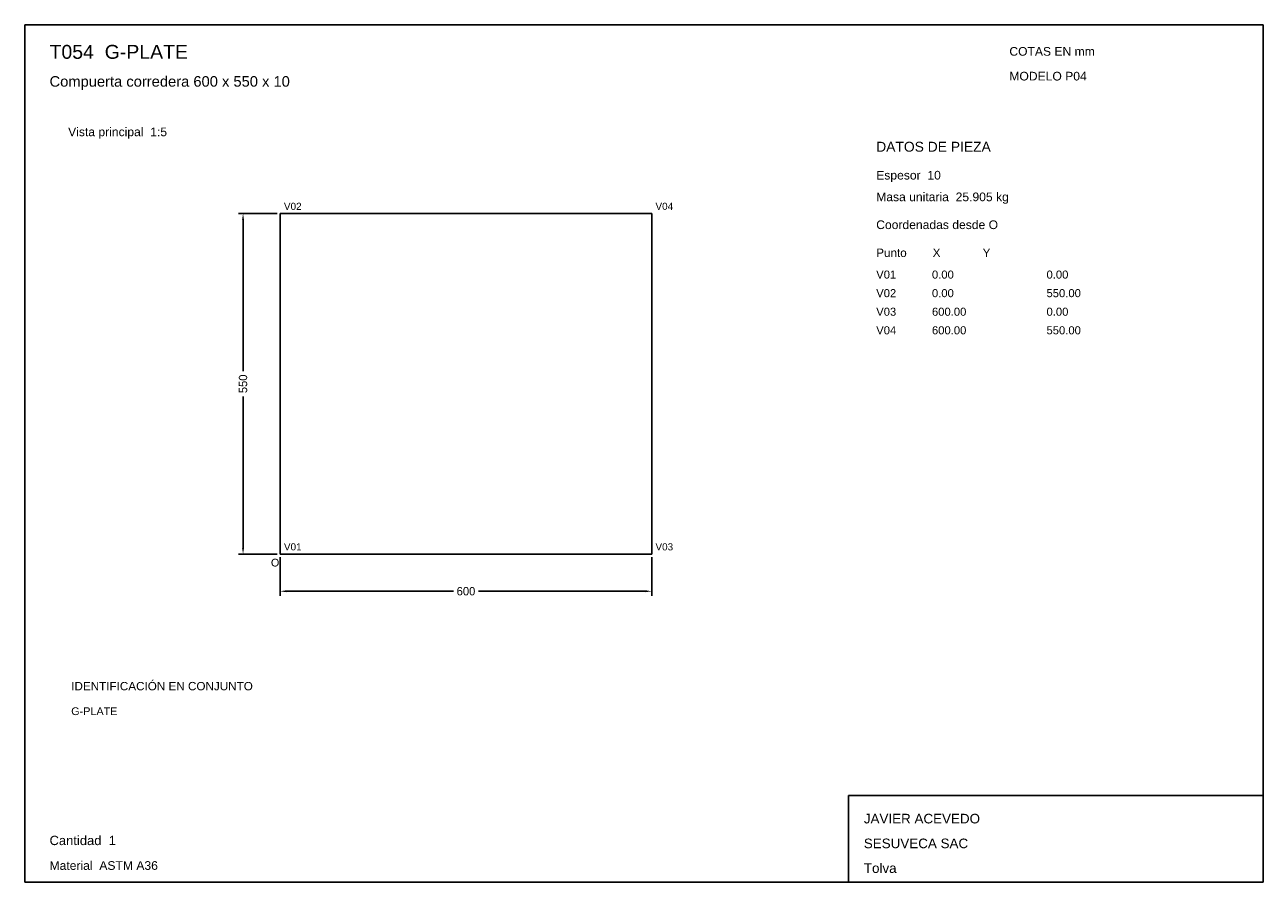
# Model space of a CAD drawing. Header units: millimetres. Extents: x 10 to 410, y 10 to 287.
import ezdxf

# ---------------------------------------------------------------- set-up
doc = ezdxf.new("R2010")
doc.units = ezdxf.units.MM
doc.styles.add('ARIAL', font='arial.ttf')
doc.dimstyles.get("Standard").update_dxf_attribs({"dimtxt": 2.5, "dimasz": 2.5, "dimexe": 1.25, "dimexo": 0.625, "dimtad": 1, "dimcen": 2.5, "dimazin": 3, "dimtfac": 1, "dimtmove": 0, "dimatfit": 3})

# ---------------------------------------------------------------- blocks, each defined once
blk = doc.blocks.new('_CLOSEDFILLED')
at = {"color": 0, "linetype": 'BYBLOCK'}
blk.add_solid([(-1, 0.16), (0, 0), (-1, -0.16)], dxfattribs=at)
blk = doc.blocks.new('*D1')
for p, q in [((92.5, 115), (92.5, 102.5)), ((212.5, 115), (212.5, 102.5)), ((94.5, 104), (148.45, 104)), ((156.55, 104), (210.5, 104))]:
    blk.add_line(p, q)
at = {"layer": 'Defpoints'}
for p in [(92.5, 116), (212.5, 116), (92.5, 104)]:
    blk.add_point(p, dxfattribs=at)
at = {"xscale": 2, "yscale": 2, "rotation": 180}
blk.add_blockref('_CLOSEDFILLED', (92.5, 104), dxfattribs=at)
at = {"xscale": 2, "yscale": 2}
blk.add_blockref('_CLOSEDFILLED', (212.5, 104), dxfattribs=at)
at = {"insert": (152.5, 104), "char_height": 2.7, "attachment_point": 5}
blk.add_mtext('600', dxfattribs=at)
blk = doc.blocks.new('*D2')
for p, q in [((91.5, 226), (79, 226)), ((80.5, 175.05), (80.5, 224)), ((80.5, 118), (80.5, 166.95)), ((91.5, 116), (79, 116))]:
    blk.add_line(p, q)
at = {"layer": 'Defpoints'}
for p in [(92.5, 226), (80.5, 116), (92.5, 116)]:
    blk.add_point(p, dxfattribs=at)
at = {"xscale": 2, "yscale": 2}
for p, rotation in [((80.5, 226), 90), ((80.5, 116), 270)]:
    blk.add_blockref('_CLOSEDFILLED', p, dxfattribs=dict(at, rotation=rotation))
at = {"insert": (80.5, 171), "char_height": 2.7, "attachment_point": 5, "rotation": 90}
blk.add_mtext('550', dxfattribs=at)

msp = doc.modelspace()

# ---------------------------------------------------------------- linework, layer by layer
for p, q in [((410, 287), (10, 287)), ((10, 287), (10, 10)), ((410, 10), (410, 287)), ((410, 38), (276, 38)), ((276, 38), (276, 10)), ((410, 10), (410, 38)), ((10, 10), (410, 10)), ((276, 10), (410, 10))]:
    msp.add_line(p, q)
for points in [[(92.5, 226), (212.5, 226), (212.5, 226)], [(92.5, 116), (92.5, 226), (92.5, 226)], [(212.5, 226), (212.5, 116), (212.5, 116)], [(212.5, 116), (92.5, 116), (92.5, 116)]]:
    msp.add_lwpolyline(points)

# ---------------------------------------------------------------- texts
at = {"style": 'ARIAL'}
for s, height, p in [('T054  G-PLATE', 4.5, (18, 276)), ('COTAS EN mm', 2.8, (328, 277)), ('Compuerta corredera 600 x 550 x 10', 3.4, (18, 267)), ('MODELO P04', 2.8, (328, 269)), ('Vista principal  1:5', 2.8, (24, 251)), ('DATOS DE PIEZA', 3.2, (285, 246)), ('Espesor  10', 2.8, (285, 237)), ('Masa unitaria  25.905 kg', 2.8, (285, 230)), ('V02', 2.3, (93.7, 227.2)), ('V04', 2.3, (213.7, 227.2)), ('Coordenadas desde O', 2.8, (285, 221)), ('Punto        X             Y', 2.7, (285, 212)), ('V01', 2.6, (285, 205)), ('0.00', 2.6, (303, 205)), ('0.00', 2.6, (340, 205)), ('V02', 2.6, (285, 199)), ('0.00', 2.6, (303, 199)), ('550.00', 2.6, (340, 199)), ('V03', 2.6, (285, 193)), ('600.00', 2.6, (303, 193)), ('0.00', 2.6, (340, 193)), ('V04', 2.6, (285, 187)), ('600.00', 2.6, (303, 187)), ('550.00', 2.6, (340, 187)), ('V01', 2.3, (93.7, 117.2)), ('V03', 2.3, (213.7, 117.2)), ('O', 2.5, (89.5, 112)), ('IDENTIFICACIÓN EN CONJUNTO', 2.7, (25, 72)), ('G-PLATE', 2.5, (25, 64)), ('JAVIER ACEVEDO', 3.1, (281, 29)), ('Cantidad  1', 3, (18, 22)), ('SESUVECA SAC', 3.1, (281, 21)), ('Material  ASTM A36', 2.8, (18, 14)), ('Tolva', 3.1, (281, 13))]:
    msp.add_text(s, height=height, dxfattribs=at).set_placement(p)

# ---------------------------------------------------------------- dimensions: what is measured, and where the dimension line sits
dim = msp.add_linear_dim(base=(80.5, 116), p1=(92.5, 116), p2=(92.5, 226), angle=90, dimstyle='Standard', override={"dimtxt": 2.7, "dimasz": 2, "dimexe": 1.5, "dimexo": 1, "dimgap": 1, "dimdec": 2, "dimlfac": 5, "dimzin": 8})
dim.commit()
dim.dimension.update_dxf_attribs({"geometry": '*D2', "text_midpoint": (80.5, 171)})
dim = msp.add_linear_dim(base=(92.5, 104), p1=(92.5, 116), p2=(212.5, 116), dimstyle='Standard', override={"dimtxt": 2.7, "dimasz": 2, "dimexe": 1.5, "dimexo": 1, "dimgap": 1, "dimdec": 2, "dimlfac": 5, "dimzin": 8})
dim.commit()
dim.dimension.update_dxf_attribs({"geometry": '*D1', "text_midpoint": (152.5, 104)})

doc.saveas('drawing.dxf')
